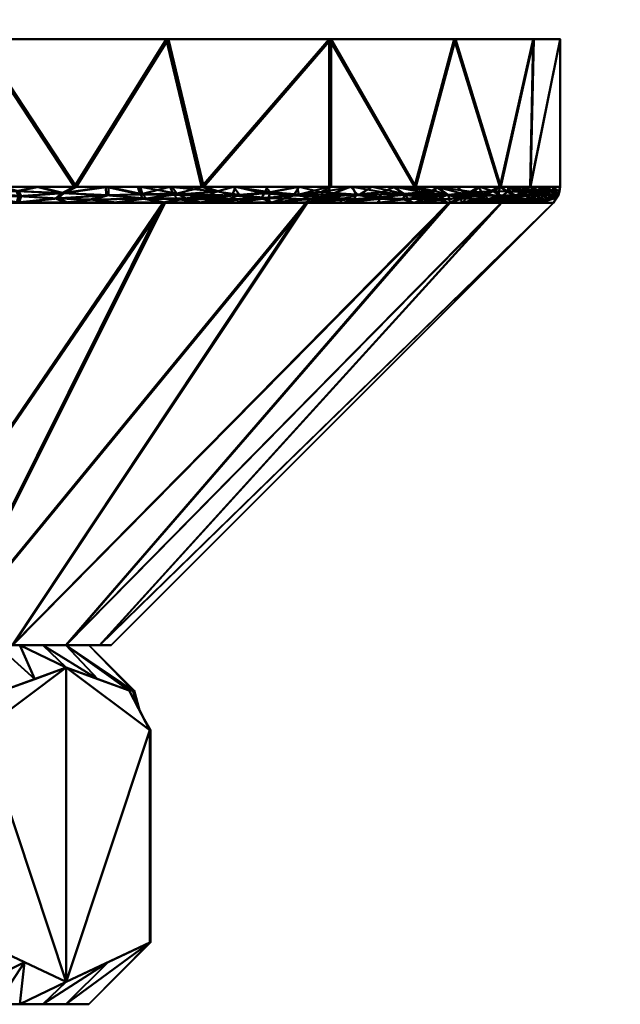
# Model space of a CAD drawing. Header units: millimetres. Extents: x -206 to 140, y -189 to 122.
# Tile 15 of 256: x -64 to -37, y -43 to 1. Entities that reach past the tile are written whole.
import ezdxf

# ---------------------------------------------------------------- set-up
doc = ezdxf.new("R2010")
doc.units = ezdxf.units.MM
doc.layers.add('A-GENM', color=13, linetype='Continuous', lineweight=30)
doc.styles.add('Arial', font='arial.ttf', dxfattribs={"height": 14.6304})

# ---------------------------------------------------------------- blocks, each defined once
blk = doc.blocks.new('MODEL - MODEL-3819-View 1')
at = {"layer": 'A-GENM', "lineweight": 40}
mesh = blk.add_polyface(dxfattribs=at)
corners = [(-75.06, 0, 35.005), (-65.998, 0, 33.828), (-57.55, 0, 30.346), (-50.29, 0, 24.795), (-44.715, 0, 17.555), (-41.203, 0, 9.118), (-39.995, 0, 0.06), (-41.172, 0, -9.002), (-44.654, 0, -17.45), (-50.205, 0, -24.71), (-57.445, 0, -30.285), (-65.882, 0, -33.797), (-74.94, 0, -35.005), (-84.002, 0, -33.828), (-92.45, 0, -30.346), (-99.71, 0, -24.795), (-105.285, 0, -17.555), (-108.797, 0, -9.118), (-110.005, 0, -0.06), (-108.828, 0, 9.002), (-105.346, 0, 17.45), (-99.795, 0, 24.71), (-92.555, 0, 30.285), (-84.118, 0, 33.797)]
mesh.append_faces([[corners[k] for k in face] for face in [(5, 3, 4)]], dxfattribs={"vtx0": -1})
mesh.append_faces([[corners[k] for k in face] for face in [(23, 1, 21, 22)]], dxfattribs={"vtx0": -1, "vtx1": -1})
mesh.append_faces([[corners[k] for k in face] for face in [(21, 3, 11)]], dxfattribs={"vtx0": -1, "vtx1": -1, "vtx2": -1})
mesh.append_faces([[corners[k] for k in face] for face in [(21, 11, 16, 17)]], dxfattribs={"vtx0": -1, "vtx1": -1, "vtx3": -1})
mesh.append_faces([[corners[k] for k in face] for face in [(3, 7, 8, 11)]], dxfattribs={"vtx0": -1, "vtx2": -1, "vtx3": -1})
mesh.append_faces([[corners[k] for k in face] for face in [(13, 14, 11, 12), (0, 1, 23)]], dxfattribs={"vtx1": -1})
mesh.append_faces([[corners[k] for k in face] for face in [(9, 10, 11, 8), (19, 20, 21)]], dxfattribs={"vtx2": -1})
mesh.append_faces([[corners[k] for k in face] for face in [(14, 15, 16, 11), (17, 18, 19, 21), (5, 6, 7, 3), (1, 2, 3, 21)]], dxfattribs={"vtx2": -1, "vtx3": -1})
mesh = blk.add_polyface(dxfattribs=at)
corners = [(-74.94, 0, -35.005), (-65.882, 0, -33.797), (-57.445, 0, -30.285), (-50.205, 0, -24.71), (-44.654, 0, -17.45), (-41.172, 0, -9.002), (-39.995, 0, 0.06), (-41.203, 0, 9.118), (-44.715, 0, 17.555), (-50.29, 0, 24.795), (-57.55, 0, 30.346), (-65.998, 0, 33.828), (-75.06, 0, 35.005), (-75.06, -6.587, 35.005), (-61.66, -6.587, 32.364), (-50.29, -6.587, 24.795), (-42.682, -6.587, 13.452), (-39.995, -6.587, 0.06), (-42.636, -6.587, -13.34), (-50.205, -6.587, -24.71), (-61.548, -6.587, -32.318), (-74.94, -6.587, -35.005), (-55.975, -6.587, 28.579), (-68.36, -6.587, 33.684), (-41.339, -6.587, 6.756), (-46.486, -6.587, 19.123), (-41.316, -6.587, -6.64), (-46.421, -6.587, -19.025), (-55.877, -6.587, -28.514), (-68.244, -6.587, -33.661)]
mesh.append_faces([[corners[k] for k in face] for face in [(12, 23, 11), (5, 18, 4), (10, 22, 9), (7, 24, 6), (17, 6, 24), (26, 6, 17), (11, 14, 10), (4, 27, 3), (27, 4, 18), (28, 3, 19), (1, 29, 0)]], dxfattribs={"vtx0": -1, "vtx1": -1})
mesh.append_faces([[corners[k] for k in face] for face in [(10, 14, 22), (16, 7, 8), (1, 20, 29), (7, 16, 24), (20, 1, 2), (26, 5, 6)]], dxfattribs={"vtx0": -1, "vtx2": -1})
mesh.append_faces([[corners[k] for k in face] for face in [(13, 23, 12), (21, 0, 29)]], dxfattribs={"vtx1": -1})
mesh.append_faces([[corners[k] for k in face] for face in [(22, 15, 9), (25, 16, 8), (15, 25, 9), (8, 9, 25), (26, 18, 5), (27, 19, 3), (28, 20, 2), (2, 3, 28), (23, 14, 11)]], dxfattribs={"vtx1": -1, "vtx2": -1})
mesh = blk.add_polyface(dxfattribs=at)
corners = [(-67.333, -6.975, -34.074), (-69.41, -6.797, -34.531), (-67.487, -6.769, -34.171), (-64.022, -6.996, -33.148), (-64.117, -6.78, -33.252), (-62.094, -6.861, -32.498), (-66.379, -7.291, 32.399), (-67.45, -6.975, 34.1), (-69.086, -7.292, 33.121), (-65.836, -7.027, 33.679), (-64.136, -6.996, 33.186), (-65.922, -6.813, 33.781), (-65.806, -6.813, -33.749), (-65.72, -7.027, -33.647), (-66.268, -7.291, -32.369), (-68.972, -7.292, -33.1), (-66.685, -6.587, 33.354), (-67.605, -6.769, 34.197), (-65.01, -6.587, 33.023), (-64.231, -6.78, 33.289), (-64.896, -6.587, -32.989), (-66.57, -6.587, -33.325), (-64.209, -7.29, 31.821), (-62.479, -7.101, 32.537), (-62.367, -7.101, -32.494), (-64.099, -7.29, -31.784), (-62.039, -7.29, 31.243), (-60.937, -7.147, 31.866), (-69.529, -6.797, 34.55), (-68.36, -6.587, 33.684), (-62.206, -6.861, 32.542), (-63.335, -6.587, 32.693), (-61.66, -6.587, 32.363), (-68.244, -6.587, -33.661), (-63.223, -6.587, -32.653), (-61.549, -6.587, -32.317), (-61.931, -7.29, -31.198), (-60.827, -7.147, -31.817)]
mesh.append_faces([[corners[k] for k in face] for face in [(6, 7, 8), (20, 12, 21), (16, 11, 18), (31, 30, 32), (14, 13, 25)]], dxfattribs={"vtx0": -1, "vtx1": -1})
mesh.append_faces([[corners[k] for k in face] for face in [(0, 1, 2), (3, 4, 5), (9, 10, 11), (9, 11, 7), (0, 12, 13), (16, 17, 11), (18, 11, 19), (2, 12, 0), (10, 22, 23), (3, 12, 4), (24, 25, 3), (26, 27, 23), (7, 17, 28), (5, 24, 3), (19, 11, 10), (11, 17, 7), (7, 6, 9), (30, 19, 10), (30, 31, 19), (23, 30, 10), (10, 9, 22), (4, 12, 20), (13, 12, 3), (12, 2, 21), (34, 5, 4), (25, 13, 3), (14, 0, 13), (36, 24, 37)]], dxfattribs={"vtx0": -1, "vtx1": -1, "vtx2": -1})
mesh.append_faces([[corners[k] for k in face] for face in [(0, 14, 15), (2, 33, 21), (5, 34, 35), (4, 20, 34), (24, 36, 25)]], dxfattribs={"vtx0": -1, "vtx2": -1})
mesh.append_faces([[corners[k] for k in face] for face in [(6, 22, 9), (16, 29, 17), (31, 18, 19), (22, 26, 23)]], dxfattribs={"vtx1": -1, "vtx2": -1})
mesh = blk.add_polyface(dxfattribs=at)
corners = [(-57.595, -7.288, -30.027), (-59.763, -7.289, -30.612), (-58.437, -7.098, -30.668), (-62.479, -7.101, 32.537), (-60.231, -6.963, 31.65), (-62.206, -6.861, 32.542), (-58.561, -7.119, 30.72), (-57.033, -7.13, 29.841), (-57.211, -6.94, 30.06), (-58.818, -6.587, 30.471), (-58.706, -6.933, 30.902), (-57.396, -6.587, 29.525), (-57.083, -6.889, -30.004), (-58.713, -6.587, -30.415), (-57.295, -6.587, -29.464), (-59.869, -7.289, 30.665), (-57.699, -7.288, 30.087), (-60.239, -6.587, 31.417), (-61.66, -6.587, 32.363), (-55.765, -7.001, 29.124), (-55.303, -6.796, 28.895), (-56.656, -7.109, -29.626), (-62.367, -7.101, -32.494), (-60.122, -6.963, -31.599), (-60.827, -7.147, -31.817), (-60.131, -6.587, -31.366), (-58.606, -6.906, -30.86), (-54.614, -6.967, -28.349), (-55.877, -6.587, -28.513), (-62.094, -6.861, -32.498), (-60.937, -7.147, 31.866), (-62.039, -7.29, 31.243), (-56.107, -7.289, 28.502), (-54.768, -7.142, 28.344), (-55.975, -6.587, 28.579), (-61.549, -6.587, -32.317), (-56.009, -7.289, -28.436), (-61.931, -7.29, -31.198)]
mesh.append_faces([[corners[k] for k in face] for face in [(9, 10, 11), (28, 12, 14)]], dxfattribs={"vtx0": -1, "vtx1": -1})
mesh.append_faces([[corners[k] for k in face] for face in [(3, 4, 5), (6, 7, 8), (6, 10, 4), (19, 20, 8), (2, 21, 0), (22, 23, 24), (27, 12, 28), (29, 25, 23), (10, 6, 8), (10, 17, 4), (3, 30, 4), (16, 7, 6), (30, 6, 4), (6, 30, 15), (19, 8, 7), (33, 7, 32), (20, 11, 8), (2, 12, 21), (23, 22, 29), (24, 2, 1), (26, 2, 23), (12, 27, 21), (2, 24, 23), (17, 5, 4), (11, 10, 8), (26, 12, 2), (25, 26, 23), (13, 12, 26)]], dxfattribs={"vtx0": -1, "vtx1": -1, "vtx2": -1})
mesh.append_faces([[corners[k] for k in face] for face in [(12, 13, 14), (6, 15, 16), (7, 16, 32), (10, 9, 17), (29, 35, 25)]], dxfattribs={"vtx0": -1, "vtx2": -1})
mesh.append_faces([[corners[k] for k in face] for face in [(0, 1, 2), (17, 18, 5), (25, 13, 26), (31, 15, 30), (34, 11, 20), (36, 0, 21), (1, 37, 24)]], dxfattribs={"vtx1": -1, "vtx2": -1})
mesh = blk.add_polyface(dxfattribs=at)
corners = [(-50.451, -7.043, -24.799), (-52.838, -7.29, -25.256), (-51.876, -6.967, -26.174), (-51.711, -6.587, 25.741), (-52.914, -6.82, 27.113), (-51.635, -6.93, 25.98), (-51.146, -7.133, 25.394), (-49.794, -7.13, 24.059), (-50.274, -6.948, 24.683), (-52.995, -7.095, 27.035), (-52.925, -7.29, 25.332), (-50.29, -6.587, 24.795), (-55.765, -7.001, 29.124), (-57.033, -7.13, 29.841), (-54.768, -7.142, 28.344), (-54.282, -6.944, 28.12), (-54.554, -6.587, 27.633), (-55.303, -6.796, 28.895), (-53.181, -6.885, -27.304), (-53.304, -7.095, -27.282), (-54.423, -7.29, -26.846), (-56.009, -7.289, -28.436), (-54.614, -6.967, -28.349), (-56.656, -7.109, -29.626), (-54.459, -6.587, -27.562), (-51.623, -6.587, -25.661), (-50.66, -6.817, -25.119), (-56.107, -7.289, 28.502), (-54.516, -7.29, 26.917), (-51.334, -7.291, 23.747), (-55.975, -6.587, 28.579), (-49.742, -7.292, 22.162), (-53.133, -6.587, 26.687), (-51.252, -7.291, -23.665), (-49.178, -7.134, -23.394), (-50.205, -6.587, -24.71), (-53.041, -6.587, -26.612), (-55.877, -6.587, -28.513)]
mesh.append_faces([[corners[k] for k in face] for face in [(32, 4, 3), (16, 4, 32), (1, 0, 33), (20, 19, 1), (25, 18, 36), (24, 22, 37)]], dxfattribs={"vtx0": -1, "vtx1": -1})
mesh.append_faces([[corners[k] for k in face] for face in [(0, 1, 2), (3, 4, 5), (6, 7, 8), (9, 10, 6), (12, 13, 14), (4, 15, 9), (15, 14, 9), (15, 16, 17), (18, 2, 19), (22, 21, 23), (22, 24, 18), (2, 25, 26), (14, 15, 12), (17, 12, 15), (9, 5, 4), (14, 28, 9), (7, 6, 29), (15, 4, 16), (9, 6, 5), (6, 8, 5), (22, 19, 21), (11, 5, 8), (18, 19, 22), (33, 0, 34), (26, 0, 2), (2, 18, 25), (1, 19, 2)]], dxfattribs={"vtx0": -1, "vtx1": -1, "vtx2": -1})
mesh.append_faces([[corners[k] for k in face] for face in [(5, 11, 3), (9, 28, 10), (7, 29, 31)]], dxfattribs={"vtx0": -1, "vtx2": -1})
mesh.append_faces([[corners[k] for k in face] for face in [(20, 21, 19), (27, 28, 14), (10, 29, 6), (16, 30, 17), (25, 35, 26), (24, 36, 18)]], dxfattribs={"vtx1": -1, "vtx2": -1})
mesh = blk.add_polyface(dxfattribs=at)
corners = [(-50.451, -7.043, -24.799), (-49.086, -6.934, -23.443), (-49.178, -7.134, -23.394), (-46.771, -7.122, 20.437), (-46.948, -6.904, 20.853), (-48.017, -7.118, 22.061), (-45.994, -6.975, 19.456), (-45.555, -6.783, 18.894), (-48.388, -6.587, 21.959), (-48.979, -6.959, 23.309), (-49.742, -7.292, 22.162), (-49.794, -7.13, 24.059), (-46.486, -6.587, 19.123), (-47.437, -6.587, 20.541), (-50.274, -6.948, 24.683), (-49.339, -6.587, 23.377), (-50.29, -6.587, 24.795), (-45.477, -7.141, 18.495), (-49.259, -6.587, -23.289), (-47.923, -6.82, -22.144), (-46.917, -6.942, -20.789), (-47.01, -7.133, -20.752), (-48.038, -7.045, -22.153), (-48.08, -7.292, -20.485), (-49.666, -7.292, -22.075), (-46.421, -6.587, -19.025), (-45.882, -6.876, -19.352), (-47.367, -6.587, -20.446), (-50.66, -6.817, -25.119), (-48.151, -7.292, 20.577), (-46.56, -7.293, 18.993), (-45.535, -6.587, 17.705), (-45.999, -7.083, -19.367), (-46.495, -7.293, -18.894), (-51.252, -7.291, -23.665), (-45.475, -6.587, -17.604), (-48.313, -6.587, -21.867), (-50.205, -6.587, -24.71)]
mesh.append_faces([[corners[k] for k in face] for face in [(25, 26, 27), (29, 5, 10), (8, 4, 13), (18, 28, 37)]], dxfattribs={"vtx0": -1, "vtx1": -1})
mesh.append_faces([[corners[k] for k in face] for face in [(0, 1, 2), (3, 4, 5), (4, 6, 7), (8, 9, 4), (10, 5, 11), (5, 9, 11), (17, 6, 3), (1, 18, 19), (20, 21, 22), (19, 22, 1), (28, 1, 0), (14, 11, 9), (3, 5, 29), (4, 9, 5), (6, 4, 3), (17, 3, 30), (7, 13, 4), (15, 14, 9), (32, 21, 20), (20, 26, 32), (33, 21, 32), (28, 18, 1), (23, 22, 21), (1, 22, 2), (2, 22, 24), (20, 22, 19), (27, 26, 20), (19, 27, 20)]], dxfattribs={"vtx0": -1, "vtx1": -1, "vtx2": -1})
mesh.append_faces([[corners[k] for k in face] for face in [(14, 15, 16), (22, 23, 24), (9, 8, 15), (3, 29, 30), (21, 33, 23), (26, 25, 35)]], dxfattribs={"vtx0": -1, "vtx2": -1})
mesh.append_faces([[corners[k] for k in face] for face in [(12, 13, 7), (31, 12, 7), (24, 34, 2), (36, 27, 19, 18)]], dxfattribs={"vtx1": -1, "vtx2": -1})
mesh = blk.add_polyface(dxfattribs=at)
corners = [(-44.419, -7.112, 16.723), (-44.383, -7.294, 15.239), (-43.193, -7.138, 14.216), (-43.84, -6.816, -15.889), (-44.149, -7.036, -16.312), (-44.987, -6.947, -17.885), (-45.999, -7.083, -19.367), (-45.882, -6.876, -19.352), (-42.503, -7.133, 12.569), (-42.741, -6.965, 13.397), (-44.187, -6.928, 16.483), (-45.022, -6.945, 17.945), (-42.683, -6.587, 13.452), (-43.435, -6.933, 14.988), (-45.535, -6.587, 17.705), (-45.555, -6.783, 18.894), (-45.477, -7.141, 18.495), (-44.585, -6.587, 16.287), (-43.634, -6.587, 14.87), (-42.995, -6.777, -14.132), (-42.593, -6.999, -12.997), (-43.284, -6.979, -14.622), (-44.93, -7.134, -17.6), (-43.754, -7.294, -12.963), (-44.331, -7.294, -15.134), (-45.475, -6.587, -17.604), (-44.529, -6.587, -16.183), (-43.583, -6.587, -14.761), (-45.994, -6.975, 19.456), (-46.56, -7.293, 18.993), (-44.969, -7.294, 17.408), (-43.798, -7.294, 13.071), (-43.213, -7.294, 10.902), (-44.909, -7.294, -17.304), (-42.636, -6.587, -13.34), (-46.495, -7.293, -18.894), (-43.176, -7.294, -10.793), (-41.973, -6.978, -11.357)]
mesh.append_faces([[corners[k] for k in face] for face in [(17, 10, 18), (14, 10, 17), (33, 4, 24)]], dxfattribs={"vtx0": -1, "vtx1": -1})
mesh.append_faces([[corners[k] for k in face] for face in [(0, 1, 2), (3, 4, 5), (5, 6, 7), (8, 9, 2), (10, 11, 0), (12, 13, 9), (11, 14, 15), (11, 16, 0), (19, 20, 21), (6, 5, 22), (4, 22, 5), (16, 11, 28), (15, 28, 11), (0, 16, 30), (10, 0, 13), (8, 2, 31), (11, 10, 14), (0, 2, 13), (2, 9, 13), (10, 13, 18), (25, 3, 5), (21, 24, 4), (3, 19, 21), (3, 27, 19), (4, 3, 21), (7, 25, 5), (20, 23, 21), (22, 4, 33), (22, 35, 6)]], dxfattribs={"vtx0": -1, "vtx1": -1, "vtx2": -1})
mesh.append_faces([[corners[k] for k in face] for face in [(0, 30, 1), (8, 31, 32), (13, 12, 18), (22, 33, 35)]], dxfattribs={"vtx0": -1, "vtx2": -1})
mesh.append_faces([[corners[k] for k in face] for face in [(3, 25, 26, 27)]], dxfattribs={"vtx0": -1, "vtx3": -1})
mesh.append_faces([[corners[k] for k in face] for face in [(23, 24, 21), (29, 30, 16), (1, 31, 2), (27, 34, 19), (36, 23, 37)]], dxfattribs={"vtx1": -1, "vtx2": -1})
mesh = blk.add_polyface(dxfattribs=at)
corners = [(-42.043, -7.294, 6.565), (-40.92, -7.12, 7.29), (-42.628, -7.294, 8.734), (-43.754, -7.294, -12.963), (-42.593, -6.999, -12.997), (-41.973, -6.978, -11.357), (-42.741, -6.965, 13.397), (-42.109, -6.959, 11.771), (-42.683, -6.587, 13.452), (-41.675, -6.587, 8.43), (-40.723, -6.938, 6.781), (-41.339, -6.587, 6.756), (-42.011, -6.587, 10.104), (-42.347, -6.587, 11.778), (-41.549, -6.952, 10.078), (-41.917, -7.126, 10.947), (-42.503, -7.133, 12.569), (-43.213, -7.294, 10.902), (-41.372, -7.124, 9.145), (-41.25, -7.128, -8.671), (-40.873, -7.125, -7.051), (-42.598, -7.294, -8.622), (-41.646, -6.587, -8.315), (-40.999, -6.95, -8.032), (-41.651, -6.79, -10.573), (-42.327, -6.798, -12.501), (-42.306, -6.587, -11.665), (-41.316, -6.587, -6.64), (-41.976, -6.587, -9.99), (-42.636, -6.587, -13.34), (-42.995, -6.777, -14.132), (-41.08, -6.94, 8.382), (-40.623, -7.149, 5.613), (-41.458, -7.294, 4.397), (-40.576, -7.151, -5.307), (-41.443, -7.294, -4.281), (-42.021, -7.294, -6.452), (-41.444, -6.971, -9.693), (-43.176, -7.294, -10.793)]
mesh.append_faces([[corners[k] for k in face] for face in [(0, 1, 2), (9, 10, 11), (27, 23, 22), (21, 20, 36), (22, 24, 28)]], dxfattribs={"vtx0": -1, "vtx1": -1})
mesh.append_faces([[corners[k] for k in face] for face in [(3, 4, 5), (6, 7, 8), (15, 16, 17), (1, 18, 2), (19, 20, 21), (22, 23, 24), (24, 25, 26), (29, 25, 30), (14, 18, 31), (6, 16, 7), (7, 16, 15), (14, 7, 15), (15, 17, 18), (14, 31, 12), (15, 18, 14), (1, 31, 18), (32, 1, 0), (14, 13, 7), (10, 9, 31), (20, 34, 36), (37, 23, 19), (24, 23, 37), (24, 37, 5), (25, 24, 5), (4, 25, 5), (25, 4, 30), (38, 5, 37), (37, 19, 38)]], dxfattribs={"vtx0": -1, "vtx1": -1, "vtx2": -1})
mesh.append_faces([[corners[k] for k in face] for face in [(7, 13, 8), (18, 17, 2), (34, 35, 36)]], dxfattribs={"vtx0": -1, "vtx2": -1})
mesh.append_faces([[corners[k] for k in face] for face in [(12, 13, 14), (26, 28, 24), (0, 33, 32), (9, 12, 31), (21, 38, 19), (29, 26, 25)]], dxfattribs={"vtx1": -1, "vtx2": -1})
mesh = blk.add_polyface(dxfattribs=at)
corners = [(-40.08, -6.988, 0.293), (-40.094, -6.969, -1.268), (-40.027, -6.794, 0.873), (-40.985, -6.587, -4.965), (-40.664, -6.951, -6.452), (-41.316, -6.587, -6.64), (-41.443, -7.294, -4.281), (-40.576, -7.151, -5.307), (-40.276, -7.098, -3.132), (-40.126, -6.982, 1.862), (-40.342, -7.104, 3.758), (-40.873, -7.294, 2.228), (-40.452, -6.953, 5.191), (-40.623, -7.149, 5.613), (-41.08, -6.94, 8.382), (-40.92, -7.12, 7.29), (-40.723, -6.938, 6.781), (-40.212, -6.883, 3.469), (-41.339, -6.587, 6.756), (-40.865, -7.294, -2.111), (-40.873, -7.125, -7.051), (-40.403, -6.944, -4.881), (-40.162, -6.849, -3.038), (-40.325, -6.587, -1.615), (-41.25, -7.128, -8.671), (-40.999, -6.95, -8.032), (-41.458, -7.294, 4.397), (-40.288, -7.294, 0.06), (-40.331, -6.587, 1.734), (-39.995, -6.587, 0.06), (-40.667, -6.587, 3.408), (-41.003, -6.587, 5.082), (-40.655, -6.587, -3.29)]
mesh.append_faces([[corners[k] for k in face] for face in [(3, 4, 5), (6, 8, 19), (28, 2, 29), (30, 17, 28), (31, 17, 30), (32, 22, 3)]], dxfattribs={"vtx0": -1, "vtx1": -1})
mesh.append_faces([[corners[k] for k in face] for face in [(0, 1, 2), (6, 7, 8), (9, 10, 11), (10, 12, 13), (14, 15, 16), (17, 12, 10), (9, 2, 17), (16, 12, 18), (4, 7, 20), (0, 2, 9), (21, 22, 8), (3, 22, 21), (22, 23, 1), (24, 25, 20), (5, 4, 25), (16, 13, 12), (15, 13, 16), (10, 13, 26), (17, 10, 9), (28, 17, 2), (9, 27, 0), (27, 1, 0), (17, 31, 12), (4, 3, 21), (1, 19, 8), (1, 8, 22), (29, 2, 1), (8, 7, 21), (4, 20, 25), (7, 4, 21)]], dxfattribs={"vtx0": -1, "vtx1": -1, "vtx2": -1})
mesh.append_faces([[corners[k] for k in face] for face in [(10, 26, 11), (1, 27, 19), (22, 32, 23)]], dxfattribs={"vtx0": -1, "vtx2": -1})
mesh.append_faces([[corners[k] for k in face] for face in [(11, 27, 9), (31, 18, 12), (23, 29, 1)]], dxfattribs={"vtx1": -1, "vtx2": -1})
mesh = blk.add_polyface(dxfattribs=at)
corners = [(-74.94, -7.294, -34.712), (-57.592, -7.294, -30.032), (-44.908, -7.294, -17.304), (-40.288, -7.294, 0.06), (-44.968, -7.294, 17.408), (-57.696, -7.294, 30.092), (-75.06, -7.294, 34.712), (-75.026, -27.006, 14.992), (-71.145, -27.006, 14.488), (-67.526, -27.006, 12.996), (-64.417, -27.006, 10.619), (-62.03, -27.006, 7.518), (-60.526, -27.006, 3.905), (-60.008, -27.006, 0.026), (-60.512, -27.006, -3.855), (-62.004, -27.006, -7.474), (-64.381, -27.006, -10.583), (-67.482, -27.006, -12.97), (-71.095, -27.006, -14.474), (-74.974, -27.006, -14.992), (-66.378, -7.294, 32.402), (-51.332, -7.294, 23.75), (-42.628, -7.294, 8.734), (-42.598, -7.294, -8.622), (-51.25, -7.294, -23.668), (-66.266, -7.294, -32.372)]
mesh.append_faces([[corners[k] for k in face] for face in [(7, 20, 6), (25, 19, 0)]], dxfattribs={"vtx0": -1})
mesh.append_faces([[corners[k] for k in face] for face in [(14, 3, 13), (23, 15, 2), (17, 24, 16), (24, 17, 1), (16, 2, 15), (19, 25, 18), (15, 23, 14)]], dxfattribs={"vtx0": -1, "vtx1": -1})
mesh.append_faces([[corners[k] for k in face] for face in [(10, 4, 21), (22, 11, 12), (9, 21, 5), (21, 9, 10), (20, 7, 8), (4, 10, 11), (8, 5, 20), (3, 12, 13), (11, 22, 4), (12, 3, 22), (1, 17, 18)]], dxfattribs={"vtx0": -1, "vtx2": -1})
mesh.append_faces([[corners[k] for k in face] for face in [(23, 3, 14), (8, 9, 5), (24, 2, 16), (25, 1, 18)]], dxfattribs={"vtx1": -1, "vtx2": -1})
mesh = blk.add_polyface(dxfattribs=at)
corners = [(-89, -27.006), (-91.018, -29.024), (-90.963, -29.024, 1.322), (-90.8, -29.024, 2.634), (-87.99, -28.006, 7.5), (-85.181, -29.024, 12.366), (-83.009, -29.024, 13.872), (-80.619, -29.024, 15), (-75, -28.006, 15), (-69.381, -29.024, 15), (-66.991, -29.024, 13.872), (-64.819, -29.024, 12.366), (-62.009, -28.006, 7.5), (-59.2, -29.024, 2.634), (-59.037, -29.024, 1.322), (-58.982, -29.024), (-61, -27.006), (-65.101, -27.006, 9.899), (-75, -27.006, 14), (-84.899, -27.006, 9.899), (-63.05, -27.006, 4.95), (-70.05, -27.006, 11.95), (-79.95, -27.006, 11.95), (-86.95, -27.006, 4.95), (-64.075, -27.006, 7.425), (-85.925, -27.006, 7.425), (-72.191, -28.515, 15), (-72.525, -27.006, 12.975), (-77.809, -28.515, 15), (-77.475, -27.006, 12.975), (-60.605, -28.515, 5.067), (-89.395, -28.515, 5.067), (-62.025, -27.006, 2.475), (-87.975, -27.006, 2.475), (-63.414, -28.515, 9.933), (-67.575, -27.006, 10.925), (-82.425, -27.006, 10.925), (-86.586, -28.515, 9.933)]
mesh.append_faces([[corners[k] for k in face] for face in [(16, 14, 15)]], dxfattribs={"vtx0": -1})
mesh.append_faces([[corners[k] for k in face] for face in [(17, 34, 24), (13, 32, 30), (32, 14, 16), (8, 29, 28), (34, 17, 11), (10, 21, 9), (35, 11, 17), (11, 35, 10), (0, 2, 33), (25, 37, 19), (12, 24, 34)]], dxfattribs={"vtx0": -1, "vtx1": -1})
mesh.append_faces([[corners[k] for k in face] for face in [(21, 26, 9), (31, 23, 33), (6, 22, 36), (8, 27, 18), (26, 21, 27), (28, 29, 22), (20, 12, 30), (4, 25, 23), (22, 7, 28), (5, 36, 19), (12, 20, 24), (33, 2, 3)]], dxfattribs={"vtx0": -1, "vtx2": -1})
mesh.append_faces([[corners[k] for k in face] for face in [(1, 2, 0)]], dxfattribs={"vtx1": -1})
mesh.append_faces([[corners[k] for k in face] for face in [(3, 31, 33), (18, 29, 8), (8, 26, 27), (6, 7, 22), (37, 5, 19), (4, 37, 25), (5, 6, 36), (13, 14, 32), (35, 21, 10), (32, 20, 30), (31, 4, 23)]], dxfattribs={"vtx1": -1, "vtx2": -1})
mesh = blk.add_polyface(dxfattribs=at)
corners = [(-61, -27.006), (-58.982, -29.024), (-59.037, -29.024, -1.322), (-59.2, -29.024, -2.634), (-62.01, -28.006, -7.5), (-64.819, -29.024, -12.366), (-66.991, -29.024, -13.872), (-69.381, -29.024, -15), (-75, -28.006, -15), (-80.619, -29.024, -15), (-83.009, -29.024, -13.872), (-85.181, -29.024, -12.366), (-87.991, -28.006, -7.5), (-90.8, -29.024, -2.634), (-90.963, -29.024, -1.322), (-91.018, -29.024), (-89, -27.006), (-84.899, -27.006, -9.899), (-75, -27.006, -14), (-65.101, -27.006, -9.899), (-86.95, -27.006, -4.95), (-79.95, -27.006, -11.95), (-70.05, -27.006, -11.95), (-63.05, -27.006, -4.95), (-85.925, -27.006, -7.425), (-64.075, -27.006, -7.425), (-77.809, -28.515, -15), (-77.475, -27.006, -12.975), (-72.191, -28.515, -15), (-72.525, -27.006, -12.975), (-60.605, -28.515, -5.067), (-89.395, -28.515, -5.067), (-62.025, -27.006, -2.475), (-87.975, -27.006, -2.475), (-86.586, -28.515, -9.933), (-82.425, -27.006, -10.925), (-67.575, -27.006, -10.925), (-63.414, -28.515, -9.933)]
mesh.append_faces([[corners[k] for k in face] for face in [(16, 14, 15)]], dxfattribs={"vtx0": -1})
mesh.append_faces([[corners[k] for k in face] for face in [(35, 11, 17), (17, 34, 24), (13, 33, 31), (11, 35, 10), (34, 17, 11), (12, 24, 34), (10, 21, 9), (0, 2, 32), (33, 14, 16), (8, 29, 28), (25, 37, 19)]], dxfattribs={"vtx0": -1, "vtx1": -1})
mesh.append_faces([[corners[k] for k in face] for face in [(6, 22, 36), (8, 27, 18), (26, 21, 27), (30, 23, 32), (21, 26, 9), (28, 29, 22), (22, 7, 28), (5, 36, 19), (4, 25, 23), (20, 12, 31), (12, 20, 24)]], dxfattribs={"vtx0": -1, "vtx2": -1})
mesh.append_faces([[corners[k] for k in face] for face in [(1, 2, 0)]], dxfattribs={"vtx1": -1})
mesh.append_faces([[corners[k] for k in face] for face in [(3, 30, 32), (33, 20, 31), (30, 4, 23), (6, 7, 22), (13, 14, 33), (37, 5, 19), (18, 29, 8), (4, 37, 25), (5, 6, 36), (2, 3, 32), (8, 26, 27), (35, 21, 10)]], dxfattribs={"vtx1": -1, "vtx2": -1})
mesh = blk.add_polyface(dxfattribs=at)
corners = [(-75.026, -27.006, 14.992), (-78.905, -27.006, 14.474), (-82.518, -27.006, 12.97), (-85.619, -27.006, 10.583), (-87.996, -27.006, 7.474), (-89.488, -27.006, 3.855), (-89.992, -27.006, -0.026), (-89.474, -27.006, -3.905), (-87.97, -27.006, -7.518), (-85.583, -27.006, -10.619), (-82.474, -27.006, -12.996), (-78.855, -27.006, -14.488), (-74.974, -27.006, -14.992), (-71.095, -27.006, -14.474), (-67.482, -27.006, -12.97), (-64.381, -27.006, -10.583), (-62.004, -27.006, -7.474), (-60.512, -27.006, -3.855), (-60.008, -27.006, 0.026), (-60.526, -27.006, 3.905), (-62.03, -27.006, 7.518), (-64.417, -27.006, 10.619), (-67.526, -27.006, 12.996), (-71.145, -27.006, 14.488)]
mesh.append_faces([[corners[k] for k in face] for face in [(19, 17, 18)]], dxfattribs={"vtx0": -1})
mesh.append_faces([[corners[k] for k in face] for face in [(0, 3, 23)]], dxfattribs={"vtx0": -1, "vtx1": -1})
mesh.append_faces([[corners[k] for k in face] for face in [(21, 5, 8)]], dxfattribs={"vtx0": -1, "vtx1": -1, "vtx2": -1})
mesh.append_faces([[corners[k] for k in face] for face in [(17, 21, 8, 11)]], dxfattribs={"vtx0": -1, "vtx1": -1, "vtx2": -1, "vtx3": -1})
mesh.append_faces([[corners[k] for k in face] for face in [(10, 11, 8, 9), (7, 8, 5, 6), (16, 17, 15)]], dxfattribs={"vtx1": -1})
mesh.append_faces([[corners[k] for k in face] for face in [(13, 14, 15, 17), (11, 12, 13, 17), (3, 4, 5, 21), (19, 20, 21, 17), (21, 22, 23, 3)]], dxfattribs={"vtx2": -1, "vtx3": -1})
mesh.append_faces([[corners[k] for k in face] for face in [(0, 1, 2, 3)]], dxfattribs={"vtx3": -1})
mesh = blk.add_polyface(dxfattribs=at)
corners = [(-89, -27.006), (-84.899, -27.006, 9.899), (-75, -27.006, 14), (-65.101, -27.006, 9.899), (-61, -27.006), (-65.101, -27.006, -9.899), (-75, -27.006, -14), (-84.899, -27.006, -9.899)]
mesh.append_faces([[corners[k] for k in face] for face in [(2, 6, 1)]], dxfattribs={"vtx0": -1, "vtx1": -1})
mesh.append_faces([[corners[k] for k in face] for face in [(3, 4, 2)]], dxfattribs={"vtx1": -1})
mesh.append_faces([[corners[k] for k in face] for face in [(4, 5, 6, 2)]], dxfattribs={"vtx2": -1, "vtx3": -1})
mesh.append_faces([[corners[k] for k in face] for face in [(6, 7, 0, 1)]], dxfattribs={"vtx3": -1})
mesh = blk.add_polyface(dxfattribs=at)
corners = [(-58.283, -40.256, -1.045), (-62.01, -42.006, -7.501), (-65.737, -40.256, -13.955), (-65.737, -30.791, -13.955), (-64.819, -29.024, -12.366), (-62.01, -28.006, -7.5), (-59.2, -29.024, -2.634), (-58.283, -30.791, -1.045)]
mesh.append_faces([[corners[k] for k in face] for face in [(5, 7, 1), (3, 5, 1)]], dxfattribs={"vtx0": -1, "vtx1": -1, "vtx2": -1})
mesh.append_faces([[corners[k] for k in face] for face in [(4, 5, 3)]], dxfattribs={"vtx1": -1})
mesh.append_faces([[corners[k] for k in face] for face in [(5, 6, 7), (7, 0, 1), (1, 2, 3)]], dxfattribs={"vtx2": -1})
mesh = blk.add_polyface(dxfattribs=at)
corners = [(-65.737, -40.256, 13.955), (-62.009, -42.006, 7.499), (-58.283, -40.256, 1.045), (-58.283, -30.791, 1.045), (-59.2, -29.024, 2.634), (-62.009, -28.006, 7.5), (-64.819, -29.024, 12.366), (-65.737, -30.791, 13.955)]
mesh.append_faces([[corners[k] for k in face] for face in [(5, 7, 1), (3, 5, 1)]], dxfattribs={"vtx0": -1, "vtx1": -1, "vtx2": -1})
mesh.append_faces([[corners[k] for k in face] for face in [(4, 5, 3)]], dxfattribs={"vtx1": -1})
mesh.append_faces([[corners[k] for k in face] for face in [(5, 6, 7), (7, 0, 1), (1, 2, 3)]], dxfattribs={"vtx2": -1})
mesh = blk.add_polyface(dxfattribs=at)
corners = [(-58.283, -30.791, -1.045), (-59.2, -29.024, -2.634), (-59.037, -29.024, -1.322), (-58.982, -29.024), (-59.037, -29.024, 1.322), (-59.2, -29.024, 2.634), (-58.283, -30.791, 1.045), (-58.25, -30.791), (-58.785, -29.823, -1.915), (-58.741, -29.908, 1.839), (-58.49, -30.392, 1.404), (-58.534, -30.307, -1.48), (-58.66, -30.065, -1.698)]
mesh.append_faces([[corners[k] for k in face] for face in [(7, 10, 6)]], dxfattribs={"vtx0": -1})
mesh.append_faces([[corners[k] for k in face] for face in [(3, 8, 2), (10, 12, 9)]], dxfattribs={"vtx0": -1, "vtx1": -1})
mesh.append_faces([[corners[k] for k in face] for face in [(7, 11, 10), (9, 8, 3)]], dxfattribs={"vtx0": -1, "vtx1": -1, "vtx2": -1})
mesh.append_faces([[corners[k] for k in face] for face in [(9, 3, 4), (9, 12, 8)]], dxfattribs={"vtx0": -1, "vtx2": -1})
mesh.append_faces([[corners[k] for k in face] for face in [(1, 2, 8), (5, 9, 4)]], dxfattribs={"vtx1": -1})
mesh.append_faces([[corners[k] for k in face] for face in [(11, 12, 10)]], dxfattribs={"vtx1": -1, "vtx2": -1})
mesh.append_faces([[corners[k] for k in face] for face in [(7, 0, 11)]], dxfattribs={"vtx2": -1})
mesh = blk.add_polyface(dxfattribs=at)
corners = [(-58.283, -40.256, -1.045), (-58.283, -30.791, -1.045), (-58.25, -30.791), (-58.283, -30.791, 1.045), (-58.283, -40.256, 1.045), (-58.258, -40.256, 0.523), (-58.25, -40.256), (-58.258, -40.256, -0.523)]
mesh.append_faces([[corners[k] for k in face] for face in [(2, 6, 7), (7, 1, 2), (2, 5, 6)]], dxfattribs={"vtx0": -1, "vtx2": -1})
mesh.append_faces([[corners[k] for k in face] for face in [(0, 1, 7), (4, 5, 3)]], dxfattribs={"vtx1": -1})
mesh.append_faces([[corners[k] for k in face] for face in [(2, 3, 5)]], dxfattribs={"vtx1": -1, "vtx2": -1})
mesh = blk.add_polyface(dxfattribs=at)
corners = [(-89, -43.006), (-91.75, -40.256), (-91.742, -40.256, -0.523), (-91.717, -40.256, -1.045), (-87.991, -42.006, -7.499), (-84.263, -40.256, -13.955), (-83.375, -40.256, -14.506), (-82.454, -40.256, -15), (-75.001, -42.006, -15), (-67.546, -40.256, -15), (-66.625, -40.256, -14.506), (-65.737, -40.256, -13.955), (-62.01, -42.006, -7.501), (-58.283, -40.256, -1.045), (-58.258, -40.256, -0.523), (-58.25, -40.256), (-61, -43.006), (-65.101, -43.006, -9.899), (-75, -43.006, -14), (-84.899, -43.006, -9.899), (-86.127, -41.131, -10.727), (-63.873, -41.131, -10.728), (-63.05, -43.006, -4.95), (-70.05, -43.006, -11.95), (-79.95, -43.006, -11.95), (-86.95, -43.006, -4.95), (-64.075, -43.006, -7.425), (-85.925, -43.006, -7.425), (-71.273, -41.131, -15), (-72.525, -43.006, -12.975), (-78.727, -41.131, -15), (-77.475, -43.006, -12.975), (-60.146, -41.131, -4.273), (-89.854, -41.131, -4.272), (-67.575, -43.006, -10.925), (-82.425, -43.006, -10.925), (-62.025, -43.006, -2.475), (-87.975, -43.006, -2.475)]
mesh.append_faces([[corners[k] for k in face] for face in [(13, 36, 32), (21, 34, 11), (9, 23, 28), (20, 27, 4), (27, 20, 19), (36, 13, 16), (3, 0, 2), (6, 35, 5), (11, 34, 10), (8, 31, 30)]], dxfattribs={"vtx0": -1, "vtx1": -1})
mesh.append_faces([[corners[k] for k in face] for face in [(8, 29, 18), (21, 17, 34), (29, 8, 28), (26, 21, 12), (4, 27, 25), (12, 22, 26), (33, 25, 37), (28, 23, 29), (24, 7, 30), (30, 31, 24), (35, 6, 7), (22, 12, 32), (7, 24, 35), (8, 18, 31), (35, 20, 5)]], dxfattribs={"vtx0": -1, "vtx2": -1})
mesh.append_faces([[corners[k] for k in face] for face in [(15, 16, 14), (1, 2, 0)]], dxfattribs={"vtx1": -1})
mesh.append_faces([[corners[k] for k in face] for face in [(26, 17, 21), (13, 14, 16), (34, 23, 9), (35, 19, 20), (37, 0, 3), (9, 10, 34), (36, 22, 32), (33, 4, 25), (3, 33, 37)]], dxfattribs={"vtx1": -1, "vtx2": -1})
mesh = blk.add_polyface(dxfattribs=at)
corners = [(-61, -43.006), (-58.25, -40.256), (-58.258, -40.256, 0.523), (-58.283, -40.256, 1.045), (-62.009, -42.006, 7.499), (-65.737, -40.256, 13.955), (-66.625, -40.256, 14.506), (-67.546, -40.256, 15), (-74.999, -42.006, 15), (-82.454, -40.256, 15), (-83.375, -40.256, 14.506), (-84.263, -40.256, 13.955), (-87.99, -42.006, 7.501), (-91.717, -40.256, 1.045), (-91.742, -40.256, 0.523), (-91.75, -40.256), (-89, -43.006), (-84.899, -43.006, 9.899), (-75, -43.006, 14), (-65.101, -43.006, 9.899), (-63.873, -41.131, 10.727), (-86.127, -41.131, 10.728), (-86.95, -43.006, 4.95), (-79.95, -43.006, 11.95), (-70.05, -43.006, 11.95), (-63.05, -43.006, 4.95), (-85.925, -43.006, 7.425), (-64.075, -43.006, 7.425), (-78.727, -41.131, 15), (-77.475, -43.006, 12.975), (-71.273, -41.131, 15), (-72.525, -43.006, 12.975), (-89.854, -41.131, 4.273), (-60.146, -41.131, 4.272), (-82.425, -43.006, 10.925), (-67.575, -43.006, 10.925), (-87.975, -43.006, 2.475), (-62.025, -43.006, 2.475)]
mesh.append_faces([[corners[k] for k in face] for face in [(13, 36, 32), (21, 34, 11), (9, 23, 28), (20, 27, 4), (27, 20, 19), (36, 13, 16), (3, 0, 2), (6, 35, 5), (11, 34, 10), (8, 31, 30)]], dxfattribs={"vtx0": -1, "vtx1": -1})
mesh.append_faces([[corners[k] for k in face] for face in [(8, 29, 18), (21, 17, 34), (29, 8, 28), (26, 21, 12), (4, 27, 25), (12, 22, 26), (33, 25, 37), (28, 23, 29), (24, 7, 30), (30, 31, 24), (35, 6, 7), (22, 12, 32), (7, 24, 35), (8, 18, 31), (35, 20, 5)]], dxfattribs={"vtx0": -1, "vtx2": -1})
mesh.append_faces([[corners[k] for k in face] for face in [(15, 16, 14), (1, 2, 0)]], dxfattribs={"vtx1": -1})
mesh.append_faces([[corners[k] for k in face] for face in [(26, 17, 21), (13, 14, 16), (34, 23, 9), (35, 19, 20), (37, 0, 3), (9, 10, 34), (36, 22, 32), (33, 4, 25), (3, 33, 37)]], dxfattribs={"vtx1": -1, "vtx2": -1})
mesh = blk.add_polyface(dxfattribs=at)
corners = [(-61, -43.006), (-65.101, -43.006, 9.899), (-75, -43.006, 14), (-84.899, -43.006, 9.899), (-89, -43.006), (-84.899, -43.006, -9.899), (-75, -43.006, -14), (-65.101, -43.006, -9.899)]
mesh.append_faces([[corners[k] for k in face] for face in [(3, 5, 1, 2)]], dxfattribs={"vtx0": -1, "vtx1": -1})
mesh.append_faces([[corners[k] for k in face] for face in [(3, 4, 5), (5, 6, 7)]], dxfattribs={"vtx2": -1})
mesh.append_faces([[corners[k] for k in face] for face in [(7, 0, 1, 5)]], dxfattribs={"vtx2": -1, "vtx3": -1})

msp = doc.modelspace()

# ---------------------------------------------------------------- block references
at = {"layer": 'A-GENM', "lineweight": 40}
msp.add_blockref('MODEL - MODEL-3819-View 1', (0, 0), dxfattribs=at)

# ---------------------------------------------------------------- next in the draw order: texts
at = {"color": 5, "lineweight": 30, "insert": (-28.458, 3.445, 33.751), "char_height": 14.6304, "width": 99.20583, "attachment_point": 2, "rotation": 135, "line_spacing_factor": 0.941778, "style": 'Arial', "bg_fill": 3, "box_fill_scale": 1.25, "bg_fill_color": 256, "bg_fill_true_color": 13158600, "bg_fill_transparency": 0}
msp.add_mtext('Diameter', dxfattribs=at)

doc.saveas('drawing.dxf')
